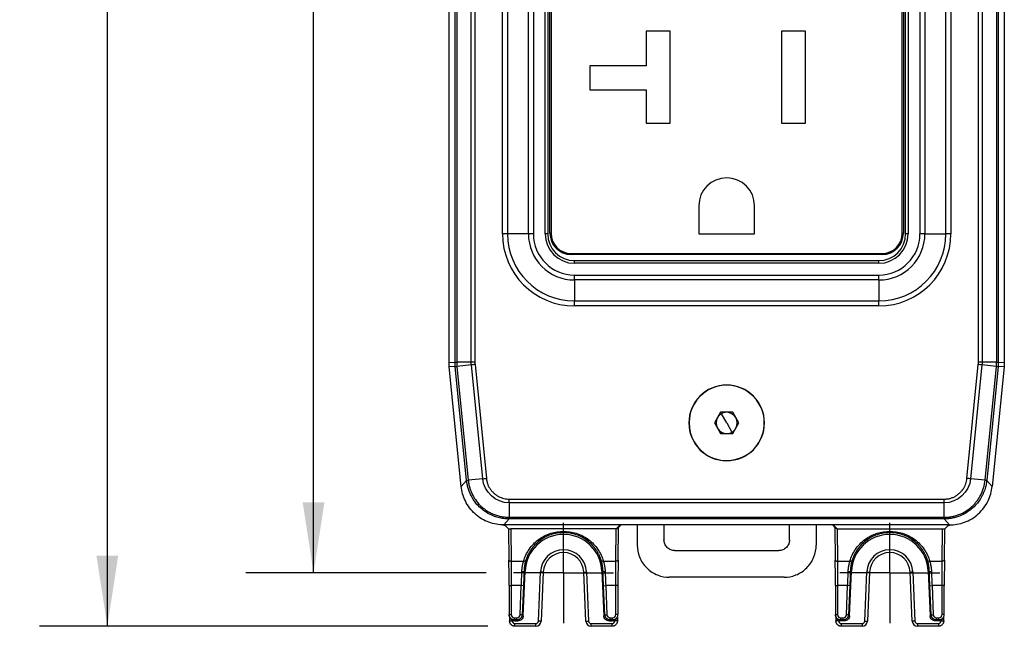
# Model space of a CAD drawing. Header units: millimetres. Extents: x 0 to 559, y 0 to 432.
# Tile 2 of 26: x 148 to 240, y 110 to 167. Entities that reach past the tile are written whole.
import ezdxf

# ---------------------------------------------------------------- set-up
doc = ezdxf.new("R2010")
doc.units = ezdxf.units.MM
doc.header["$LTSCALE"] = 2
doc.linetypes.add('CENTERX2', pattern=[20.32, 12.7, -2.54, 2.54, -2.54])
doc.layers.add('CENTER', color=40, linetype='CENTERX2')
doc.layers.add('DIMENSIONS', color=140, linetype='Continuous', lineweight=25)
doc.styles.add('SLDTEXTSTYLE0', font='TXT', dxfattribs={"width": 0.7})
doc.dimstyles.new('SLDDIMSTYLE0', dxfattribs={"dimtxt": 4.316016, "dimasz": 6.604, "dimexe": 0, "dimexo": 0.0625, "dimgap": 1.079004, "dimtad": 0, "dimtih": 1, "dimtoh": 1, "dimdec": 1, "dimrnd": 1e-09, "dimzin": 4, "dimdsep": 46, "dimtxsty": 'SLDTEXTSTYLE0', "dimsah": 1, "dimcen": 0.09, "dimadec": 0, "dimazin": 1, "dimtfac": 1, "dimtdec": 1, "dimtofl": 0, "dimtmove": 0, "dimatfit": 3, "dimfxl": 0, "dimfrac": 2, "dimtolj": 1, "dimtzin": 12, "dimarcsym": 0})
doc.dimstyles.new('SLDDIMSTYLE1', dxfattribs={"dimtxt": 4.316016, "dimasz": 6.604, "dimexe": 0, "dimexo": 0.0625, "dimgap": 1.079004, "dimtad": 0, "dimtih": 1, "dimtoh": 1, "dimdec": 1, "dimrnd": 1e-09, "dimzin": 12, "dimdsep": 46, "dimtxsty": 'SLDTEXTSTYLE0', "dimsah": 1, "dimcen": 0.09, "dimadec": 0, "dimazin": 3, "dimtfac": 1, "dimtdec": 1, "dimtofl": 0, "dimtmove": 0, "dimatfit": 3, "dimfxl": 0, "dimfrac": 2, "dimtolj": 1, "dimtzin": 12, "dimarcsym": 0})

# ---------------------------------------------------------------- blocks, each defined once
blk = doc.blocks.new('_D_3')
at = {"layer": 'DIMENSIONS'}
for p, q in [((185.124, 244.188), (169.071, 244.188)), ((175.421, 244.188), (175.421, 185.719)), ((169.008, 177.893), (167.559, 177.893)), ((167.559, 177.893), (167.559, 171.034)), ((181.834, 177.893), (183.283, 177.893)), ((183.283, 177.893), (183.283, 171.034)), ((167.559, 171.034), (169.008, 171.034)), ((183.283, 171.034), (181.834, 171.034)), ((175.421, 115.206), (175.421, 170.068)), ((191.594, 115.206), (169.071, 115.206))]:
    blk.add_line(p, q, dxfattribs=at)
for points in [[(175.421, 244.188), (174.405, 237.584), (176.437, 237.584)], [(175.421, 115.206), (176.437, 121.81), (174.405, 121.81)]]:
    blk.add_solid(points, dxfattribs=at)
at = {"layer": 'DIMENSIONS', "char_height": 4.2333, "attachment_point": 1, "style": 'SLDTEXTSTYLE0'}
for s, insert in [('129.0', (167.213, 184.317)), ('5.08', (169.008, 176.491))]:
    blk.add_mtext(s, dxfattribs=dict(at, insert=insert))
blk = doc.blocks.new('_D_4')
at = {"layer": 'DIMENSIONS'}
for p, q in [((201.569, 254.662), (149.759, 254.662)), ((156.109, 254.662), (156.109, 185.719)), ((149.697, 177.893), (148.247, 177.893)), ((148.247, 177.893), (148.247, 171.034)), ((162.522, 177.893), (163.972, 177.893)), ((163.972, 177.893), (163.972, 171.034)), ((148.247, 171.034), (149.697, 171.034)), ((163.972, 171.034), (162.522, 171.034)), ((156.109, 110.206), (156.109, 170.068)), ((191.744, 110.206), (149.759, 110.206))]:
    blk.add_line(p, q, dxfattribs=at)
for points in [[(156.109, 254.662), (155.093, 248.058), (157.125, 248.058)], [(156.109, 110.206), (157.125, 116.81), (155.093, 116.81)]]:
    blk.add_solid(points, dxfattribs=at)
at = {"layer": 'DIMENSIONS', "char_height": 4.2333, "attachment_point": 1, "style": 'SLDTEXTSTYLE0'}
for s, insert in [('144.5', (147.902, 184.317)), ('5.69', (149.697, 176.491))]:
    blk.add_mtext(s, dxfattribs=dict(at, insert=insert))
blk = doc.blocks.new('SW_CENTERMARKSYMBOL_2')
at = {"layer": 'CENTER', "color": 0}
for p, q in [((0, 2.54), (0, 4.695)), ((0, 0), (0, 2.54)), ((-2.54, 0), (-4.695, 0)), ((0, 0), (-2.54, 0)), ((0, 0), (0, -2.54)), ((0, 0), (2.54, 0)), ((2.54, 0), (4.695, 0)), ((0, -2.54), (0, -4.695))]:
    blk.add_line(p, q, dxfattribs=at)
blk = doc.blocks.new('SW_CENTERMARKSYMBOL_3')
at = {"layer": 'CENTER', "color": 0}
for p, q in [((0, 2.54), (0, 4.695)), ((0, 0), (0, 2.54)), ((-2.54, 0), (-4.695, 0)), ((0, 0), (-2.54, 0)), ((0, 0), (0, -2.54)), ((0, 0), (2.54, 0)), ((2.54, 0), (4.695, 0)), ((0, -2.54), (0, -4.695))]:
    blk.add_line(p, q, dxfattribs=at)

msp = doc.modelspace()

# ---------------------------------------------------------------- linework, layer by layer
for p, q in [((188.109, 134.897), (188.109, 220.998)), ((188.671, 134.925), (188.671, 220.97)), ((188.824, 220.97), (188.824, 134.925)), ((190.186, 134.925), (190.186, 220.97)), ((190.534, 220.97), (190.534, 134.925)), ((237.685, 134.925), (237.685, 220.97)), ((238.033, 220.97), (238.033, 134.925)), ((239.395, 134.925), (239.395, 220.97)), ((239.548, 220.97), (239.548, 134.925)), ((240.109, 220.998), (240.109, 134.897)), ((197.559, 147.008), (197.559, 209.368)), ((197.659, 209.368), (197.659, 147.008)), ((230.559, 147.008), (230.559, 209.368)), ((230.659, 209.368), (230.659, 147.008)), ((193.115, 146.948), (193.115, 208.948)), ((193.577, 208.948), (193.577, 146.948)), ((195.542, 146.948), (195.542, 208.948)), ((196.004, 208.948), (196.004, 146.948)), ((197.105, 146.948), (197.105, 208.948)), ((197.355, 208.948), (197.355, 146.948)), ((230.864, 146.948), (230.864, 208.948)), ((231.114, 208.948), (231.114, 146.948)), ((232.215, 146.948), (232.215, 208.948)), ((232.677, 208.948), (232.677, 146.948)), ((234.642, 146.948), (234.642, 208.948)), ((235.104, 208.948), (235.104, 146.948)), ((208.829, 165.928), (206.579, 165.928)), ((206.579, 165.928), (206.579, 162.688)), ((208.829, 157.308), (208.829, 165.928)), ((219.239, 165.928), (219.239, 157.308)), ((221.489, 165.928), (219.239, 165.928)), ((221.489, 157.308), (221.489, 165.928)), ((206.579, 162.688), (201.289, 162.688)), ((201.289, 162.688), (201.289, 160.438)), ((201.289, 160.438), (206.579, 160.438)), ((206.579, 160.438), (206.579, 157.308)), ((206.579, 157.308), (208.829, 157.308)), ((219.239, 157.308), (221.489, 157.308)), ((211.499, 149.578), (211.499, 146.958)), ((216.719, 146.958), (216.719, 149.578)), ((193.577, 146.948), (193.115, 146.948)), ((195.542, 146.948), (193.577, 146.948)), ((196.004, 146.948), (195.542, 146.948)), ((197.355, 146.948), (197.105, 146.948)), ((197.559, 147.008), (197.659, 147.008)), ((211.499, 146.958), (216.719, 146.958)), ((230.559, 147.008), (230.659, 147.008)), ((231.114, 146.948), (230.864, 146.948)), ((232.677, 146.948), (232.215, 146.948)), ((232.677, 146.948), (234.642, 146.948)), ((235.104, 146.948), (234.642, 146.948)), ((199.559, 145.008), (199.559, 145.108)), ((199.559, 145.108), (228.659, 145.108)), ((228.659, 145.008), (199.559, 145.008)), ((228.659, 145.008), (228.659, 145.108)), ((199.859, 144.193), (199.859, 144.443)), ((199.859, 144.443), (228.359, 144.443)), ((228.359, 144.193), (199.859, 144.193)), ((228.359, 144.193), (228.359, 144.443)), ((199.859, 143.092), (228.359, 143.092)), ((199.859, 142.631), (199.859, 143.092)), ((228.359, 142.631), (228.359, 143.092)), ((228.359, 142.631), (199.859, 142.631)), ((199.859, 142.631), (199.859, 140.665)), ((228.359, 142.631), (228.359, 140.665)), ((199.859, 140.665), (228.359, 140.665)), ((199.859, 140.203), (199.859, 140.665)), ((228.359, 140.203), (199.859, 140.203)), ((228.359, 140.203), (228.359, 140.665)), ((188.109, 134.897), (188.671, 134.925)), ((190.186, 134.925), (188.824, 134.925)), ((190.199, 134.678), (188.843, 134.542)), ((191.265, 124.015), (190.199, 134.678)), ((190.544, 134.712), (191.611, 124.05)), ((236.608, 124.05), (237.675, 134.712)), ((238.02, 134.678), (236.954, 124.015)), ((239.376, 134.542), (238.02, 134.678)), ((239.395, 134.925), (238.033, 134.925)), ((239.548, 134.925), (240.109, 134.897)), ((188.691, 134.527), (188.129, 134.499)), ((189.249, 123.299), (188.129, 134.499)), ((189.758, 123.861), (188.691, 134.527)), ((188.843, 134.542), (189.909, 123.879)), ((238.31, 123.879), (239.376, 134.542)), ((239.528, 134.527), (238.461, 123.861)), ((240.09, 134.499), (238.97, 123.299)), ((240.09, 134.499), (239.528, 134.527)), ((213.535, 130.242), (212.961, 129.248)), ((214.684, 130.242), (213.535, 130.242)), ((214.109, 129.248), (213.612, 130.109)), ((215.258, 129.248), (214.684, 130.242)), ((210.584, 129.248), (210.566, 129.248)), ((212.961, 129.248), (213.535, 128.253)), ((214.109, 129.248), (214.607, 128.387)), ((214.684, 128.253), (215.258, 129.248)), ((217.634, 129.248), (217.653, 129.248)), ((213.535, 128.253), (214.684, 128.253)), ((189.249, 123.299), (189.758, 123.861)), ((191.265, 124.015), (189.909, 123.879)), ((238.31, 123.879), (236.954, 124.015)), ((238.461, 123.861), (238.97, 123.299)), ((193.741, 122.122), (234.486, 122.122)), ((234.478, 121.774), (193.741, 121.774)), ((193.741, 121.774), (193.741, 120.412)), ((234.478, 120.412), (234.478, 121.774)), ((193.737, 120.26), (193.229, 119.698)), ((234.482, 120.26), (193.737, 120.26)), ((193.741, 120.412), (234.478, 120.412)), ((234.99, 119.698), (234.482, 120.26)), ((234.99, 119.698), (193.229, 119.698)), ((193.689, 119.337), (193.438, 119.587)), ((193.688, 119.343), (193.718, 116.384)), ((203.771, 119.342), (193.888, 119.342)), ((193.888, 119.342), (193.918, 116.314)), ((198.829, 119.109), (198.829, 118.981)), ((203.741, 116.314), (203.771, 119.342)), ((203.776, 119.342), (204.131, 119.698)), ((203.916, 119.4), (204.214, 119.698)), ((203.941, 116.384), (203.972, 119.455)), ((205.739, 119.698), (205.739, 117.8)), ((208.239, 119.698), (208.239, 118.3)), ((219.989, 118.3), (219.989, 119.698)), ((222.489, 119.698), (222.489, 117.8)), ((224.005, 119.698), (224.303, 119.4)), ((224.088, 119.698), (224.443, 119.342)), ((224.247, 119.455), (224.278, 116.384)), ((224.448, 119.342), (234.331, 119.342)), ((224.448, 119.342), (224.478, 116.314)), ((229.389, 118.981), (229.389, 119.109)), ((234.301, 116.314), (234.331, 119.342)), ((234.501, 116.384), (234.531, 119.343)), ((234.53, 119.337), (234.781, 119.587)), ((209.239, 117.3), (218.989, 117.3)), ((193.918, 116.314), (195.094, 116.314)), ((202.565, 116.314), (203.741, 116.314)), ((224.478, 116.314), (225.654, 116.314)), ((233.125, 116.314), (234.301, 116.314)), ((195.05, 111.184), (195.233, 115.363)), ((195.233, 115.363), (195.131, 115.368)), ((196.475, 110.695), (196.677, 115.3)), ((196.926, 115.289), (196.677, 115.3)), ((196.926, 115.289), (196.725, 110.685)), ((200.733, 115.289), (200.982, 115.3)), ((200.934, 110.685), (200.733, 115.289)), ((200.982, 115.3), (201.184, 110.695)), ((202.426, 115.363), (202.528, 115.368)), ((202.426, 115.363), (202.609, 111.184)), ((225.61, 111.184), (225.793, 115.363)), ((225.793, 115.363), (225.691, 115.368)), ((227.035, 110.695), (227.237, 115.3)), ((227.237, 115.3), (227.486, 115.289)), ((227.486, 115.289), (227.285, 110.685)), ((231.542, 115.3), (231.293, 115.289)), ((231.494, 110.685), (231.293, 115.289)), ((231.542, 115.3), (231.744, 110.695)), ((232.986, 115.363), (233.088, 115.368)), ((232.986, 115.363), (233.169, 111.184)), ((219.489, 114.8), (208.739, 114.8)), ((193.73, 114.018), (193.73, 111.302)), ((193.73, 114.018), (193.93, 114.018)), ((194.879, 114.018), (193.93, 114.018)), ((193.93, 114.018), (193.93, 111.302)), ((194.76, 111.287), (194.879, 114.018)), ((195.079, 114.01), (194.879, 114.018)), ((195.079, 114.01), (194.96, 111.279)), ((202.58, 114.01), (202.78, 114.018)), ((202.699, 111.279), (202.58, 114.01)), ((203.729, 114.018), (202.78, 114.018)), ((202.78, 114.018), (202.899, 111.287)), ((203.929, 114.018), (203.729, 114.018)), ((203.729, 111.302), (203.729, 114.018)), ((203.929, 114.018), (203.929, 111.302)), ((224.29, 114.018), (224.29, 111.302)), ((224.29, 114.018), (224.49, 114.018)), ((225.439, 114.018), (224.49, 114.018)), ((224.49, 114.018), (224.49, 111.302)), ((225.32, 111.287), (225.439, 114.018)), ((225.639, 114.01), (225.439, 114.018)), ((225.639, 114.01), (225.52, 111.279)), ((233.14, 114.01), (233.34, 114.018)), ((233.259, 111.279), (233.14, 114.01)), ((234.289, 114.018), (233.34, 114.018)), ((233.34, 114.018), (233.459, 111.287)), ((234.289, 111.302), (234.289, 114.018)), ((234.489, 114.018), (234.289, 114.018)), ((234.489, 111.302), (234.489, 114.018)), ((193.73, 111.302), (193.93, 111.302)), ((193.783, 111.078), (193.833, 110.978)), ((193.784, 111.087), (193.784, 110.706)), ((193.784, 110.706), (194.034, 110.706)), ((194.034, 110.77), (194.034, 110.706)), ((194.231, 111.001), (194.461, 111.001)), ((194.231, 110.801), (194.231, 111.001)), ((194.461, 110.801), (194.231, 110.801)), ((194.231, 110.801), (194.278, 110.706)), ((194.278, 110.706), (194.552, 110.706)), ((194.461, 110.801), (194.461, 111.001)), ((194.552, 110.706), (194.461, 110.801)), ((194.96, 111.279), (194.76, 111.287)), ((194.96, 111.279), (195.05, 111.184)), ((196.725, 110.685), (196.475, 110.695)), ((200.934, 110.685), (201.184, 110.695)), ((202.609, 111.184), (202.699, 111.279)), ((202.699, 111.279), (202.899, 111.287)), ((203.198, 110.801), (203.107, 110.706)), ((203.107, 110.706), (203.381, 110.706)), ((203.198, 111.001), (203.428, 111.001)), ((203.198, 110.801), (203.198, 111.001)), ((203.428, 110.801), (203.198, 110.801)), ((203.381, 110.706), (203.428, 110.801)), ((203.428, 110.801), (203.428, 111.001)), ((203.625, 110.706), (203.625, 110.77)), ((203.875, 110.706), (203.625, 110.706)), ((203.929, 111.302), (203.729, 111.302)), ((203.826, 110.978), (203.876, 111.078)), ((203.875, 111.087), (203.875, 110.706)), ((224.29, 111.302), (224.49, 111.302)), ((224.343, 111.078), (224.393, 110.978)), ((224.344, 111.087), (224.344, 110.706)), ((224.594, 110.706), (224.344, 110.706)), ((224.594, 110.77), (224.594, 110.706)), ((224.791, 111.001), (225.021, 111.001)), ((224.791, 110.801), (224.791, 111.001)), ((225.021, 110.801), (224.791, 110.801)), ((224.791, 110.801), (224.838, 110.706)), ((225.112, 110.706), (224.838, 110.706)), ((225.021, 110.801), (225.021, 111.001)), ((225.112, 110.706), (225.021, 110.801)), ((225.52, 111.279), (225.32, 111.287)), ((225.52, 111.279), (225.61, 111.184)), ((227.035, 110.695), (227.285, 110.685)), ((231.744, 110.695), (231.494, 110.685)), ((233.169, 111.184), (233.259, 111.279)), ((233.259, 111.279), (233.459, 111.287)), ((233.758, 110.801), (233.667, 110.706)), ((233.941, 110.706), (233.667, 110.706)), ((233.758, 111.001), (233.988, 111.001)), ((233.758, 110.801), (233.758, 111.001)), ((233.988, 110.801), (233.758, 110.801)), ((233.941, 110.706), (233.988, 110.801)), ((233.988, 110.801), (233.988, 111.001)), ((234.185, 110.706), (234.185, 110.77)), ((234.185, 110.706), (234.435, 110.706)), ((234.489, 111.302), (234.289, 111.302)), ((234.386, 110.978), (234.436, 111.078)), ((234.435, 110.706), (234.435, 111.087)), ((194.284, 110.456), (196.226, 110.456)), ((194.284, 110.206), (194.284, 110.456)), ((196.226, 110.206), (194.284, 110.206)), ((196.226, 110.206), (196.226, 110.456)), ((201.433, 110.456), (203.375, 110.456)), ((201.433, 110.206), (201.433, 110.456)), ((203.375, 110.206), (201.433, 110.206)), ((203.375, 110.206), (203.375, 110.456)), ((224.844, 110.456), (226.786, 110.456)), ((224.844, 110.456), (224.844, 110.206)), ((226.786, 110.206), (224.844, 110.206)), ((226.786, 110.456), (226.786, 110.206)), ((231.993, 110.456), (233.935, 110.456)), ((231.993, 110.456), (231.993, 110.206)), ((233.935, 110.206), (231.993, 110.206)), ((233.935, 110.456), (233.935, 110.206))]:
    msp.add_line(p, q)
at = {"flags": 128}
for points in [[(193.718, 116.384), (193.722, 116.372), (193.732, 116.358), (193.75, 116.345), (193.775, 116.334), (193.806, 116.325), (193.841, 116.319), (193.879, 116.315), (193.918, 116.314)], [(203.941, 116.384), (203.937, 116.372), (203.927, 116.358), (203.908, 116.345), (203.884, 116.334), (203.853, 116.325), (203.818, 116.319), (203.78, 116.315), (203.741, 116.314)], [(224.278, 116.384), (224.282, 116.372), (224.292, 116.358), (224.31, 116.345), (224.335, 116.334), (224.366, 116.325), (224.401, 116.319), (224.439, 116.315), (224.478, 116.314)], [(234.501, 116.384), (234.497, 116.372), (234.487, 116.358), (234.468, 116.345), (234.444, 116.334), (234.413, 116.325), (234.378, 116.319), (234.34, 116.315), (234.301, 116.314)]]:
    msp.add_lwpolyline(points, dxfattribs=at)
for centre, radius, start, end in [((214.109, 149.578), 2.61, 0, 180), ((199.859, 146.948), 6.745, 180, 270), ((199.859, 146.948), 6.283, 180, 270), ((199.859, 146.948), 4.317, 180, 270), ((199.859, 146.948), 3.855, 180, 270), ((199.859, 146.948), 2.754, 180, 270), ((199.859, 146.948), 2.504, 180, 270), ((199.559, 147.008), 2, 180, 270), ((199.559, 147.008), 1.9, 180, 270), ((228.359, 146.948), 3.855, 270, 0), ((228.359, 146.948), 2.754, 270, 0), ((228.359, 146.948), 2.504, 270, 0), ((228.359, 146.948), 4.317, 270, 0), ((228.359, 146.948), 6.283, 270, 0), ((228.359, 146.948), 6.745, 270, 0), ((228.659, 147.008), 1.9, 270, 0), ((228.659, 147.008), 2, 270, 0), ((214.109, 129.248), 3.543, 0, 180), ((214.109, 129.248), 3.525, 30, 210), ((214.109, 129.248), 3.525, 210, 30), ((214.109, 129.248), 0.994, 120, 150), ((214.109, 129.248), 0.994, 90, 120), ((214.109, 129.248), 0.994, 30, 90), ((214.109, 129.248), 3.543, 180, 0), ((214.109, 129.248), 0.994, 150, 210), ((214.109, 129.248), 0.994, 330, 30), ((214.109, 129.248), 0.994, 210, 270), ((214.109, 129.248), 0.994, 270, 300), ((214.109, 129.248), 0.994, 300, 330), ((198.829, 115.206), 3.6, 2.5, 177.5), ((229.389, 115.206), 3.6, 2.5, 177.5), ((198.829, 115.206), 2.155, 2.5, 177.5), ((198.829, 115.206), 1.905, 2.5, 177.5), ((229.389, 115.206), 2.155, 2.5, 177.5), ((229.389, 115.206), 1.905, 2.5, 177.5), ((195.178, 116.491), 0.196, 244.58442, 302.71591), ((202.481, 116.491), 0.196, 237.28409, 295.41558), ((225.738, 116.491), 0.196, 244.58442, 302.71591), ((233.041, 116.491), 0.196, 237.28409, 295.41558), ((194.985, 115.633), 0.303, 259.81591, 298.82949), ((202.674, 115.633), 0.303, 241.17051, 280.18409), ((225.545, 115.633), 0.303, 259.81591, 298.82949), ((233.234, 115.633), 0.303, 241.17051, 280.18409), ((196.226, 110.706), 0.25, 270, 357.5), ((196.226, 110.706), 0.5, 270, 357.5), ((201.433, 110.706), 0.5, 182.5, 270), ((201.433, 110.706), 0.25, 182.5, 270), ((226.786, 110.706), 0.25, 270, 357.5), ((226.786, 110.706), 0.5, 270, 357.5), ((231.993, 110.706), 0.5, 182.5, 270), ((231.993, 110.706), 0.25, 182.5, 270)]:
    msp.add_arc(centre, radius, start, end)
for points in [[(188.129, 134.499), (188.116, 134.631), (188.109, 134.764), (188.109, 134.897)], [(188.671, 134.925), (188.674, 134.925), (188.73, 134.925), (188.824, 134.925)], [(188.691, 134.527), (188.678, 134.659), (188.671, 134.792), (188.671, 134.925)], [(188.824, 134.925), (188.824, 134.797), (188.83, 134.669), (188.843, 134.542)], [(190.199, 134.678), (190.19, 134.76), (190.186, 134.843), (190.186, 134.925)], [(190.544, 134.712), (190.417, 134.7), (190.29, 134.687), (190.199, 134.678)], [(190.534, 134.925), (190.534, 134.854), (190.537, 134.783), (190.544, 134.712)], [(237.675, 134.712), (237.682, 134.783), (237.685, 134.854), (237.685, 134.925)], [(238.02, 134.678), (237.929, 134.687), (237.802, 134.7), (237.675, 134.712)], [(238.033, 134.925), (238.033, 134.843), (238.029, 134.76), (238.02, 134.678)], [(239.376, 134.542), (239.389, 134.669), (239.395, 134.797), (239.395, 134.925)], [(239.395, 134.925), (239.489, 134.925), (239.545, 134.925), (239.548, 134.925)], [(239.548, 134.925), (239.548, 134.792), (239.541, 134.659), (239.528, 134.527)], [(240.109, 134.897), (240.109, 134.764), (240.103, 134.631), (240.09, 134.499)], [(189.758, 123.861), (189.76, 123.862), (189.816, 123.869), (189.909, 123.879)], [(191.265, 124.015), (191.357, 124.024), (191.483, 124.037), (191.611, 124.05)], [(193.741, 121.774), (192.501, 121.747), (191.361, 122.779), (191.265, 124.015)], [(236.954, 124.015), (236.858, 122.779), (235.718, 121.747), (234.478, 121.774)], [(234.478, 121.774), (234.481, 121.867), (234.484, 121.994), (234.486, 122.122)], [(234.482, 120.26), (234.48, 120.262), (234.479, 120.318), (234.478, 120.412)], [(203.771, 119.342), (203.773, 119.342), (203.774, 119.342), (203.776, 119.342)], [(224.443, 119.342), (224.445, 119.342), (224.446, 119.342), (224.448, 119.342)], [(193.73, 114.018), (193.73, 114.821), (193.726, 115.638), (193.719, 116.386)], [(203.94, 116.386), (203.933, 115.638), (203.929, 114.821), (203.929, 114.018)], [(224.29, 114.018), (224.29, 114.821), (224.286, 115.638), (224.279, 116.386)], [(234.5, 116.386), (234.493, 115.638), (234.489, 114.821), (234.489, 114.018)], [(195.131, 115.368), (195.116, 114.923), (195.099, 114.465), (195.079, 114.01)], [(202.58, 114.01), (202.56, 114.465), (202.543, 114.923), (202.528, 115.368)], [(225.691, 115.368), (225.676, 114.923), (225.659, 114.465), (225.639, 114.01)], [(233.14, 114.01), (233.12, 114.465), (233.103, 114.923), (233.088, 115.368)], [(194.278, 110.706), (194.194, 110.706), (194.107, 110.729), (194.034, 110.77)], [(203.625, 110.77), (203.552, 110.729), (203.465, 110.706), (203.381, 110.706)], [(224.838, 110.706), (224.754, 110.706), (224.667, 110.729), (224.594, 110.77)], [(234.185, 110.77), (234.112, 110.729), (234.025, 110.706), (233.941, 110.706)]]:
    msp.add_open_spline(points, degree=3)
for points, knots in [([(190.534, 134.925), (190.471, 134.925), (190.406, 134.925), (190.286, 134.925), (190.231, 134.925), (190.186, 134.925)], [0, 0, 0, 0, 0.5, 0.5, 1, 1, 1, 1]), ([(238.033, 134.925), (237.988, 134.925), (237.933, 134.925), (237.813, 134.925), (237.748, 134.925), (237.685, 134.925)], [0, 0, 0, 0, 0.5, 0.5, 1, 1, 1, 1]), ([(188.691, 134.527), (188.692, 134.527), (188.706, 134.529), (188.759, 134.534), (188.797, 134.538), (188.843, 134.542)], [0, 0, 0, 0, 0.5, 0.5, 1, 1, 1, 1]), ([(239.376, 134.542), (239.422, 134.538), (239.46, 134.534), (239.513, 134.529), (239.527, 134.527), (239.528, 134.527)], [0, 0, 0, 0, 0.5, 0.5, 1, 1, 1, 1]), ([(193.737, 120.26), (193.672, 120.261), (193.533, 120.263), (193.317, 120.28), (193.083, 120.311), (192.833, 120.36), (192.569, 120.431), (192.123, 120.584), (191.596, 120.854), (191.043, 121.281), (190.563, 121.789), (190.216, 122.326), (189.992, 122.836), (189.874, 123.207), (189.797, 123.545), (189.77, 123.76), (189.758, 123.861)], [0, 0, 0, 0, 0.033644, 0.070514, 0.110611, 0.153936, 0.200489, 0.25027, 0.394297, 0.499925, 0.605622, 0.749775, 0.823217, 0.889402, 0.948329, 1, 1, 1, 1]), ([(189.909, 123.879), (189.916, 123.824), (189.929, 123.711), (189.958, 123.539), (189.996, 123.362), (190.055, 123.141), (190.15, 122.859), (190.341, 122.427), (190.661, 121.914), (191.06, 121.481), (191.423, 121.18), (191.716, 120.981), (192.029, 120.807), (192.369, 120.658), (192.727, 120.542), (193.088, 120.463), (193.424, 120.42), (193.639, 120.415), (193.741, 120.412)], [0, 0, 0, 0, 0.029598, 0.060366, 0.092326, 0.125503, 0.181368, 0.250164, 0.375199, 0.499987, 0.560134, 0.624839, 0.687414, 0.749883, 0.82099, 0.886265, 0.94589, 1, 1, 1, 1]), ([(191.611, 124.05), (191.615, 124.002), (191.624, 123.907), (191.65, 123.767), (191.685, 123.631), (191.73, 123.498), (191.784, 123.37), (191.847, 123.244), (191.92, 123.123), (192.003, 123.006), (192.095, 122.892), (192.196, 122.782), (192.336, 122.648), (192.516, 122.5), (192.743, 122.357), (192.979, 122.246), (193.225, 122.17), (193.48, 122.125), (193.653, 122.123), (193.741, 122.122)], [0, 0, 0, 0, 0.045677, 0.090631, 0.135085, 0.179267, 0.223414, 0.267759, 0.312534, 0.357965, 0.404267, 0.451644, 0.500287, 0.588372, 0.672749, 0.754692, 0.83559, 0.916885, 1, 1, 1, 1]), ([(234.478, 120.412), (234.534, 120.413), (234.648, 120.415), (234.822, 120.427), (235.002, 120.447), (235.227, 120.483), (235.518, 120.55), (235.966, 120.697), (236.509, 120.965), (236.979, 121.318), (237.315, 121.65), (237.542, 121.921), (237.746, 122.216), (237.928, 122.539), (238.079, 122.883), (238.194, 123.235), (238.27, 123.565), (238.297, 123.778), (238.31, 123.879)], [0, 0, 0, 0, 0.029598, 0.060366, 0.092326, 0.125503, 0.181368, 0.250164, 0.375199, 0.499987, 0.560134, 0.624839, 0.687414, 0.749883, 0.82099, 0.886265, 0.94589, 1, 1, 1, 1]), ([(238.461, 123.861), (238.454, 123.796), (238.438, 123.658), (238.399, 123.445), (238.345, 123.215), (238.271, 122.972), (238.174, 122.715), (237.978, 122.287), (237.656, 121.79), (237.176, 121.282), (236.623, 120.854), (236.055, 120.563), (235.525, 120.391), (235.144, 120.31), (234.8, 120.267), (234.583, 120.262), (234.482, 120.26)], [0, 0, 0, 0, 0.033644, 0.070514, 0.110611, 0.153936, 0.200489, 0.25027, 0.394297, 0.499925, 0.605622, 0.749775, 0.823217, 0.889402, 0.948329, 1, 1, 1, 1]), ([(234.486, 122.122), (234.534, 122.122), (234.629, 122.121), (234.769, 122.133), (234.907, 122.154), (235.043, 122.185), (235.176, 122.226), (235.306, 122.277), (235.434, 122.338), (235.559, 122.409), (235.681, 122.49), (235.801, 122.58), (235.948, 122.706), (236.112, 122.871), (236.276, 123.082), (236.409, 123.306), (236.509, 123.542), (236.579, 123.791), (236.599, 123.963), (236.608, 124.05)], [0, 0, 0, 0, 0.04541, 0.09014, 0.134415, 0.178471, 0.222544, 0.266871, 0.311687, 0.357216, 0.403674, 0.451263, 0.500173, 0.588266, 0.672662, 0.754631, 0.835556, 0.916873, 1, 1, 1, 1]), ([(236.954, 124.015), (236.909, 124.019), (236.855, 124.024), (236.735, 124.035), (236.67, 124.04), (236.608, 124.046)], [0, 0, 0, 0, 0.5, 0.5, 1, 1, 1, 1]), ([(238.461, 123.857), (238.46, 123.859), (238.446, 123.861), (238.394, 123.869), (238.355, 123.874), (238.31, 123.879)], [0, 0, 0, 0, 0.5, 0.5, 1, 1, 1, 1]), ([(193.229, 119.698), (192.782, 119.698), (192.303, 119.775), (191.375, 120.119), (190.926, 120.387), (190.164, 121.076), (189.853, 121.496), (189.418, 122.386), (189.294, 122.854), (189.249, 123.299)], [0, 0, 0, 0, 0.25, 0.25, 0.5, 0.5, 0.75, 0.75, 1, 1, 1, 1]), ([(234.99, 119.698), (235.437, 119.698), (235.916, 119.775), (236.844, 120.119), (237.293, 120.387), (238.055, 121.076), (238.366, 121.496), (238.801, 122.386), (238.925, 122.854), (238.97, 123.299)], [0, 0, 0, 0, 0.25, 0.25, 0.5, 0.5, 0.75, 0.75, 1, 1, 1, 1]), ([(193.741, 121.774), (193.74, 121.819), (193.74, 121.874), (193.738, 121.995), (193.738, 122.059), (193.737, 122.122)], [0, 0, 0, 0, 0.5, 0.5, 1, 1, 1, 1]), ([(193.734, 120.26), (193.735, 120.261), (193.736, 120.275), (193.739, 120.327), (193.74, 120.366), (193.741, 120.412)], [0, 0, 0, 0, 0.5, 0.5, 1, 1, 1, 1]), ([(193.145, 119.706), (193.15, 119.706), (193.163, 119.705), (193.177, 119.703), (193.193, 119.7), (193.209, 119.697), (193.225, 119.693), (193.243, 119.689), (193.263, 119.683), (193.289, 119.674), (193.321, 119.662), (193.362, 119.642), (193.405, 119.617), (193.427, 119.597), (193.438, 119.587)], [0, 0, 0, 0, 0.01207, 0.02879, 0.050214, 0.076367, 0.107263, 0.14291, 0.192817, 0.250038, 0.366851, 0.500034, 0.741252, 1, 1, 1, 1]), ([(193.689, 119.337), (193.687, 119.338), (193.706, 119.34), (193.784, 119.342), (193.84, 119.342), (193.888, 119.342)], [0, 0, 0, 0, 0.5, 0.5, 1, 1, 1, 1]), ([(195.094, 116.314), (195.203, 116.687), (195.376, 117.063), (195.85, 117.757), (196.151, 118.074), (196.843, 118.591), (197.232, 118.791), (198.032, 119.049), (198.441, 119.109), (198.829, 119.109)], [0, 0, 0, 0, 0.25, 0.25, 0.5, 0.5, 0.75, 0.75, 1, 1, 1, 1]), ([(198.829, 118.981), (198.772, 118.98), (198.656, 118.979), (198.483, 118.966), (198.31, 118.946), (198.138, 118.917), (197.967, 118.881), (197.798, 118.836), (197.497, 118.741), (197.073, 118.555), (196.575, 118.233), (196.132, 117.834), (195.811, 117.436), (195.579, 117.055), (195.41, 116.709), (195.327, 116.457), (195.284, 116.326)], [0, 0, 0, 0, 0.035304, 0.070721, 0.106262, 0.141937, 0.177759, 0.213737, 0.249882, 0.372218, 0.499614, 0.620152, 0.749392, 0.826031, 0.909574, 1, 1, 1, 1]), ([(198.829, 119.109), (199.218, 119.109), (199.627, 119.049), (200.427, 118.791), (200.816, 118.591), (201.508, 118.074), (201.809, 117.757), (202.283, 117.063), (202.456, 116.687), (202.565, 116.314)], [0, 0, 0, 0, 0.25, 0.25, 0.5, 0.5, 0.75, 0.75, 1, 1, 1, 1]), ([(202.375, 116.326), (202.357, 116.384), (202.322, 116.497), (202.26, 116.661), (202.194, 116.817), (202.122, 116.966), (202.046, 117.106), (201.968, 117.238), (201.804, 117.49), (201.528, 117.833), (201.085, 118.232), (200.587, 118.555), (200.123, 118.758), (199.737, 118.873), (199.436, 118.935), (199.133, 118.974), (198.931, 118.979), (198.829, 118.981)], [0, 0, 0, 0, 0.039577, 0.077894, 0.114949, 0.150739, 0.185264, 0.218522, 0.250511, 0.379716, 0.500239, 0.627595, 0.749911, 0.813105, 0.875812, 0.938091, 1, 1, 1, 1]), ([(203.914, 119.402), (203.91, 119.397), (203.894, 119.374), (203.844, 119.35), (203.798, 119.345), (203.776, 119.342)], [0, 0, 0, 0, 0.135837, 0.594215, 1, 1, 1, 1]), ([(224.443, 119.342), (224.424, 119.344), (224.385, 119.347), (224.336, 119.369), (224.314, 119.392), (224.304, 119.401)], [0, 0, 0, 0, 0.340915, 0.719993, 1, 1, 1, 1]), ([(225.654, 116.314), (225.763, 116.687), (225.936, 117.063), (226.41, 117.757), (226.711, 118.074), (227.403, 118.591), (227.792, 118.791), (228.592, 119.049), (229.001, 119.109), (229.389, 119.109)], [0, 0, 0, 0, 0.25, 0.25, 0.5, 0.5, 0.75, 0.75, 1, 1, 1, 1]), ([(229.389, 118.981), (229.332, 118.98), (229.216, 118.979), (229.043, 118.966), (228.87, 118.946), (228.698, 118.917), (228.527, 118.881), (228.358, 118.836), (228.057, 118.741), (227.633, 118.555), (227.135, 118.233), (226.692, 117.834), (226.371, 117.436), (226.139, 117.055), (225.97, 116.709), (225.887, 116.457), (225.844, 116.326)], [0, 0, 0, 0, 0.035304, 0.070721, 0.106262, 0.141937, 0.177759, 0.213737, 0.249882, 0.372218, 0.499614, 0.620152, 0.749392, 0.826031, 0.909574, 1, 1, 1, 1]), ([(229.389, 119.109), (229.778, 119.109), (230.187, 119.049), (230.987, 118.791), (231.376, 118.591), (232.068, 118.074), (232.369, 117.757), (232.843, 117.063), (233.016, 116.687), (233.125, 116.314)], [0, 0, 0, 0, 0.25, 0.25, 0.5, 0.5, 0.75, 0.75, 1, 1, 1, 1]), ([(232.935, 116.326), (232.917, 116.384), (232.882, 116.497), (232.82, 116.661), (232.754, 116.817), (232.682, 116.966), (232.606, 117.106), (232.528, 117.238), (232.364, 117.49), (232.088, 117.833), (231.645, 118.232), (231.147, 118.555), (230.683, 118.758), (230.297, 118.873), (229.996, 118.935), (229.693, 118.974), (229.491, 118.979), (229.389, 118.981)], [0, 0, 0, 0, 0.039577, 0.077894, 0.114949, 0.150739, 0.185264, 0.218522, 0.250511, 0.379716, 0.500239, 0.627595, 0.749911, 0.813105, 0.875812, 0.938091, 1, 1, 1, 1]), ([(234.331, 119.342), (234.379, 119.342), (234.435, 119.342), (234.513, 119.34), (234.532, 119.338), (234.53, 119.337)], [0, 0, 0, 0, 0.5, 0.5, 1, 1, 1, 1]), ([(234.781, 119.587), (234.788, 119.594), (234.803, 119.607), (234.832, 119.627), (234.864, 119.646), (234.898, 119.662), (234.929, 119.674), (234.955, 119.683), (234.974, 119.688), (234.994, 119.694), (235.014, 119.698), (235.034, 119.702), (235.051, 119.704), (235.068, 119.706), (235.074, 119.706)], [0, 0, 0, 0, 0.17437, 0.341003, 0.499912, 0.6329, 0.749767, 0.802879, 0.849678, 0.894235, 0.931518, 0.961543, 0.984344, 1, 1, 1, 1]), ([(209.239, 117.3), (209.122, 117.3), (208.994, 117.321), (208.748, 117.419), (208.63, 117.495), (208.435, 117.69), (208.358, 117.809), (208.261, 118.055), (208.239, 118.182), (208.239, 118.3)], [0, 0, 0, 0, 0.25, 0.25, 0.5, 0.5, 0.75, 0.75, 1, 1, 1, 1]), ([(219.989, 118.3), (219.989, 118.182), (219.968, 118.055), (219.871, 117.809), (219.794, 117.69), (219.599, 117.495), (219.481, 117.419), (219.234, 117.321), (219.107, 117.3), (218.989, 117.3)], [0, 0, 0, 0, 0.25, 0.25, 0.5, 0.5, 0.75, 0.75, 1, 1, 1, 1]), ([(205.739, 117.8), (205.739, 117.446), (205.804, 117.065), (206.096, 116.326), (206.325, 115.971), (206.911, 115.386), (207.266, 115.157), (208.005, 114.864), (208.386, 114.8), (208.739, 114.8)], [0, 0, 0, 0, 0.25, 0.25, 0.5, 0.5, 0.75, 0.75, 1, 1, 1, 1]), ([(219.489, 114.8), (219.843, 114.8), (220.224, 114.864), (220.963, 115.157), (221.318, 115.386), (221.904, 115.971), (222.133, 116.326), (222.425, 117.065), (222.489, 117.446), (222.489, 117.8)], [0, 0, 0, 0, 0.25, 0.25, 0.5, 0.5, 0.75, 0.75, 1, 1, 1, 1]), ([(193.918, 116.314), (193.919, 116.24), (193.921, 116.092), (193.923, 115.866), (193.924, 115.639), (193.926, 115.41), (193.927, 115.18), (193.928, 114.948), (193.929, 114.716), (193.93, 114.484), (193.93, 114.251), (193.93, 114.096), (193.93, 114.018)], [0, 0, 0, 0, 0.1010428, 0.2018537, 0.3024326, 0.4027797, 0.5028951, 0.602779, 0.7024313, 0.8018521, 0.9010417, 1, 1, 1, 1]), ([(194.931, 115.335), (194.934, 115.39), (194.939, 115.501), (194.956, 115.666), (194.979, 115.83), (195.01, 115.993), (195.047, 116.155), (195.078, 116.261), (195.094, 116.314)], [0, 0, 0, 0, 0.163549, 0.327972, 0.493554, 0.660573, 0.8293, 1, 1, 1, 1]), ([(195.284, 116.326), (195.269, 116.273), (195.24, 116.169), (195.204, 116.009), (195.175, 115.849), (195.153, 115.689), (195.138, 115.529), (195.133, 115.421), (195.131, 115.368)], [0, 0, 0, 0, 0.172272, 0.342145, 0.509733, 0.675155, 0.838535, 1, 1, 1, 1]), ([(202.528, 115.368), (202.526, 115.421), (202.521, 115.529), (202.506, 115.689), (202.484, 115.849), (202.455, 116.009), (202.419, 116.169), (202.39, 116.273), (202.375, 116.326)], [0, 0, 0, 0, 0.161465, 0.324845, 0.490267, 0.657855, 0.827728, 1, 1, 1, 1]), ([(202.565, 116.314), (202.581, 116.261), (202.612, 116.155), (202.649, 115.993), (202.68, 115.83), (202.703, 115.666), (202.72, 115.501), (202.725, 115.39), (202.728, 115.335)], [0, 0, 0, 0, 0.1707, 0.339427, 0.506446, 0.672028, 0.836451, 1, 1, 1, 1]), ([(203.729, 114.018), (203.729, 114.105), (203.729, 114.277), (203.729, 114.536), (203.73, 114.794), (203.731, 115.052), (203.732, 115.308), (203.734, 115.563), (203.736, 115.816), (203.738, 116.067), (203.74, 116.232), (203.741, 116.314)], [0, 0, 0, 0, 0.109968, 0.220221, 0.330761, 0.441585, 0.552696, 0.664093, 0.775775, 0.887745, 1, 1, 1, 1]), ([(224.478, 116.314), (224.479, 116.24), (224.481, 116.092), (224.483, 115.866), (224.484, 115.639), (224.486, 115.41), (224.487, 115.18), (224.488, 114.948), (224.489, 114.716), (224.49, 114.484), (224.49, 114.251), (224.49, 114.096), (224.49, 114.018)], [0, 0, 0, 0, 0.101043, 0.201854, 0.302433, 0.40278, 0.502895, 0.602779, 0.702431, 0.801852, 0.901042, 1, 1, 1, 1]), ([(225.491, 115.335), (225.494, 115.39), (225.499, 115.501), (225.516, 115.666), (225.539, 115.83), (225.57, 115.993), (225.607, 116.155), (225.638, 116.261), (225.654, 116.314)], [0, 0, 0, 0, 0.163549, 0.327972, 0.493554, 0.660573, 0.8293, 1, 1, 1, 1]), ([(225.844, 116.326), (225.829, 116.273), (225.8, 116.169), (225.764, 116.009), (225.735, 115.849), (225.713, 115.689), (225.698, 115.529), (225.693, 115.421), (225.691, 115.368)], [0, 0, 0, 0, 0.172272, 0.342145, 0.509733, 0.675155, 0.838535, 1, 1, 1, 1]), ([(233.088, 115.368), (233.086, 115.421), (233.081, 115.529), (233.066, 115.689), (233.044, 115.849), (233.015, 116.009), (232.979, 116.169), (232.95, 116.273), (232.935, 116.326)], [0, 0, 0, 0, 0.161465, 0.324845, 0.490267, 0.657855, 0.827728, 1, 1, 1, 1]), ([(233.125, 116.314), (233.141, 116.261), (233.172, 116.155), (233.209, 115.993), (233.24, 115.83), (233.263, 115.666), (233.28, 115.501), (233.285, 115.39), (233.288, 115.335)], [0, 0, 0, 0, 0.1707, 0.339427, 0.506446, 0.672028, 0.836451, 1, 1, 1, 1]), ([(234.289, 114.018), (234.289, 114.105), (234.289, 114.277), (234.289, 114.536), (234.29, 114.794), (234.291, 115.052), (234.292, 115.308), (234.294, 115.563), (234.296, 115.816), (234.298, 116.067), (234.3, 116.232), (234.301, 116.314)], [0, 0, 0, 0, 0.109968, 0.220221, 0.330761, 0.441585, 0.552696, 0.664093, 0.775775, 0.887745, 1, 1, 1, 1]), ([(194.879, 114.018), (194.883, 114.094), (194.889, 114.243), (194.899, 114.467), (194.908, 114.688), (194.916, 114.906), (194.924, 115.122), (194.929, 115.264), (194.931, 115.335)], [0, 0, 0, 0, 0.169938, 0.338566, 0.505886, 0.671898, 0.836602, 1, 1, 1, 1]), ([(202.728, 115.335), (202.731, 115.25), (202.737, 115.079), (202.746, 114.819), (202.757, 114.555), (202.768, 114.288), (202.776, 114.109), (202.78, 114.018)], [0, 0, 0, 0, 0.196234, 0.39435, 0.594349, 0.796232, 1, 1, 1, 1]), ([(225.439, 114.018), (225.443, 114.094), (225.449, 114.243), (225.459, 114.467), (225.468, 114.688), (225.476, 114.906), (225.484, 115.122), (225.489, 115.264), (225.491, 115.335)], [0, 0, 0, 0, 0.169938, 0.338566, 0.505886, 0.671898, 0.836602, 1, 1, 1, 1]), ([(233.288, 115.335), (233.291, 115.25), (233.297, 115.079), (233.306, 114.819), (233.317, 114.555), (233.328, 114.288), (233.336, 114.109), (233.34, 114.018)], [0, 0, 0, 0, 0.196234, 0.39435, 0.594349, 0.796232, 1, 1, 1, 1]), ([(193.777, 111.096), (193.774, 111.101), (193.734, 111.159), (193.732, 111.233), (193.73, 111.302)], [0, 0, 0, 0, 0.077875, 1, 1, 1, 1]), ([(193.733, 111.302), (193.734, 111.264), (193.737, 111.19), (193.766, 111.12), (193.78, 111.085)], [0, 0, 0, 0, 0.500005, 1, 1, 1, 1]), ([(194.231, 110.801), (194.17, 110.807), (194.075, 110.817), (193.958, 110.878), (193.854, 110.958), (193.807, 111.044), (193.777, 111.096)], [0, 0, 0, 0, 0.316443, 0.494956, 0.686553, 1, 1, 1, 1]), ([(194.284, 110.206), (194.26, 110.207), (194.214, 110.209), (194.147, 110.224), (194.085, 110.246), (194.028, 110.275), (193.977, 110.31), (193.933, 110.349), (193.894, 110.391), (193.862, 110.436), (193.836, 110.482), (193.816, 110.529), (193.801, 110.575), (193.791, 110.62), (193.785, 110.664), (193.784, 110.692), (193.784, 110.706)], [0, 0, 0, 0, 0.089532, 0.17628, 0.260244, 0.341423, 0.419818, 0.495427, 0.568251, 0.638289, 0.705541, 0.770006, 0.831685, 0.890577, 0.946682, 1, 1, 1, 1]), ([(193.834, 110.979), (193.836, 110.973), (193.855, 110.926), (193.907, 110.865), (193.978, 110.804), (194.016, 110.781), (194.034, 110.77)], [0, 0, 0, 0, 0.0681669, 0.5816527, 0.800927, 1, 1, 1, 1]), ([(193.93, 111.302), (193.93, 111.231), (193.959, 111.148), (194.077, 111.03), (194.16, 111.001), (194.231, 111.001)], [0, 0, 0, 0, 0.5, 0.5, 1, 1, 1, 1]), ([(194.034, 110.706), (194.034, 110.647), (194.058, 110.578), (194.156, 110.481), (194.225, 110.456), (194.284, 110.456)], [0, 0, 0, 0, 0.5, 0.5, 1, 1, 1, 1]), ([(194.461, 111.001), (194.53, 111.001), (194.61, 111.029), (194.726, 111.14), (194.757, 111.218), (194.76, 111.287)], [0, 0, 0, 0, 0.5, 0.5, 1, 1, 1, 1]), ([(194.96, 111.279), (194.958, 111.256), (194.954, 111.21), (194.936, 111.142), (194.909, 111.078), (194.874, 111.018), (194.831, 110.964), (194.781, 110.916), (194.725, 110.875), (194.663, 110.843), (194.598, 110.819), (194.53, 110.804), (194.484, 110.802), (194.461, 110.801)], [0, 0, 0, 0, 0.090929, 0.181847, 0.272754, 0.363655, 0.454552, 0.545448, 0.636345, 0.727246, 0.818153, 0.909071, 1, 1, 1, 1]), ([(195.05, 111.184), (195.048, 111.126), (195.035, 111.065), (194.984, 110.947), (194.945, 110.891), (194.849, 110.799), (194.791, 110.763), (194.671, 110.717), (194.609, 110.706), (194.552, 110.706)], [0, 0, 0, 0, 0.25, 0.25, 0.5, 0.5, 0.75, 0.75, 1, 1, 1, 1]), ([(203.107, 110.706), (203.05, 110.706), (202.988, 110.717), (202.868, 110.763), (202.81, 110.799), (202.714, 110.891), (202.675, 110.947), (202.624, 111.065), (202.611, 111.126), (202.609, 111.184)], [0, 0, 0, 0, 0.25, 0.25, 0.5, 0.5, 0.75, 0.75, 1, 1, 1, 1]), ([(203.198, 110.801), (203.175, 110.802), (203.129, 110.804), (203.061, 110.819), (202.996, 110.843), (202.934, 110.875), (202.878, 110.916), (202.828, 110.964), (202.785, 111.018), (202.75, 111.078), (202.723, 111.142), (202.705, 111.21), (202.701, 111.256), (202.699, 111.279)], [0, 0, 0, 0, 0.090929, 0.181847, 0.272754, 0.363655, 0.454552, 0.545448, 0.636345, 0.727246, 0.818153, 0.909071, 1, 1, 1, 1]), ([(202.899, 111.287), (202.902, 111.218), (202.933, 111.14), (203.049, 111.029), (203.129, 111.001), (203.198, 111.001)], [0, 0, 0, 0, 0.5, 0.5, 1, 1, 1, 1]), ([(203.375, 110.456), (203.434, 110.456), (203.503, 110.481), (203.601, 110.578), (203.625, 110.647), (203.625, 110.706)], [0, 0, 0, 0, 0.5, 0.5, 1, 1, 1, 1]), ([(203.875, 110.706), (203.874, 110.684), (203.873, 110.639), (203.858, 110.568), (203.831, 110.496), (203.791, 110.424), (203.736, 110.356), (203.666, 110.296), (203.58, 110.247), (203.482, 110.213), (203.411, 110.209), (203.375, 110.206)], [0, 0, 0, 0, 0.084175, 0.175089, 0.272742, 0.37713, 0.488251, 0.606101, 0.730679, 0.861979, 1, 1, 1, 1]), ([(203.428, 111.001), (203.499, 111.001), (203.582, 111.03), (203.7, 111.148), (203.729, 111.231), (203.729, 111.302)], [0, 0, 0, 0, 0.5, 0.5, 1, 1, 1, 1]), ([(203.882, 111.097), (203.853, 111.044), (203.792, 110.935), (203.654, 110.848), (203.529, 110.807), (203.462, 110.803), (203.428, 110.801)], [0, 0, 0, 0, 0.314242, 0.649411, 0.822971, 1, 1, 1, 1]), ([(203.625, 110.77), (203.661, 110.794), (203.74, 110.847), (203.802, 110.924), (203.822, 110.972), (203.825, 110.979)], [0, 0, 0, 0, 0.41007, 0.91384, 1, 1, 1, 1]), ([(203.879, 111.085), (203.893, 111.12), (203.922, 111.19), (203.925, 111.264), (203.926, 111.302)], [0, 0, 0, 0, 0.499995, 1, 1, 1, 1]), ([(224.337, 111.096), (224.334, 111.101), (224.294, 111.159), (224.292, 111.233), (224.29, 111.302)], [0, 0, 0, 0, 0.077875, 1, 1, 1, 1]), ([(224.293, 111.302), (224.294, 111.264), (224.297, 111.19), (224.326, 111.12), (224.34, 111.085)], [0, 0, 0, 0, 0.500005, 1, 1, 1, 1]), ([(224.791, 110.801), (224.73, 110.807), (224.635, 110.817), (224.518, 110.878), (224.414, 110.958), (224.367, 111.044), (224.337, 111.096)], [0, 0, 0, 0, 0.316443, 0.494956, 0.686553, 1, 1, 1, 1]), ([(224.844, 110.206), (224.82, 110.207), (224.774, 110.209), (224.707, 110.224), (224.645, 110.246), (224.588, 110.275), (224.537, 110.31), (224.493, 110.349), (224.454, 110.391), (224.422, 110.436), (224.396, 110.482), (224.376, 110.529), (224.361, 110.575), (224.351, 110.62), (224.345, 110.664), (224.344, 110.692), (224.344, 110.706)], [0, 0, 0, 0, 0.089532, 0.17628, 0.260244, 0.341423, 0.419818, 0.495427, 0.568251, 0.638289, 0.705541, 0.770006, 0.831685, 0.890577, 0.946682, 1, 1, 1, 1]), ([(224.394, 110.979), (224.396, 110.973), (224.415, 110.926), (224.467, 110.865), (224.538, 110.804), (224.576, 110.781), (224.594, 110.77)], [0, 0, 0, 0, 0.0681669, 0.5816527, 0.800927, 1, 1, 1, 1]), ([(224.49, 111.302), (224.49, 111.231), (224.519, 111.148), (224.637, 111.03), (224.72, 111.001), (224.791, 111.001)], [0, 0, 0, 0, 0.5, 0.5, 1, 1, 1, 1]), ([(224.594, 110.706), (224.594, 110.647), (224.618, 110.578), (224.716, 110.481), (224.785, 110.456), (224.844, 110.456)], [0, 0, 0, 0, 0.5, 0.5, 1, 1, 1, 1]), ([(225.021, 111.001), (225.09, 111.001), (225.17, 111.029), (225.286, 111.14), (225.317, 111.218), (225.32, 111.287)], [0, 0, 0, 0, 0.5, 0.5, 1, 1, 1, 1]), ([(225.52, 111.279), (225.518, 111.256), (225.514, 111.21), (225.496, 111.142), (225.469, 111.078), (225.434, 111.018), (225.391, 110.964), (225.341, 110.916), (225.285, 110.875), (225.223, 110.843), (225.158, 110.819), (225.09, 110.804), (225.044, 110.802), (225.021, 110.801)], [0, 0, 0, 0, 0.090929, 0.181847, 0.272754, 0.363655, 0.454552, 0.545448, 0.636345, 0.727246, 0.818153, 0.909071, 1, 1, 1, 1]), ([(225.61, 111.184), (225.608, 111.126), (225.595, 111.065), (225.544, 110.947), (225.505, 110.891), (225.409, 110.799), (225.351, 110.763), (225.231, 110.717), (225.169, 110.706), (225.112, 110.706)], [0, 0, 0, 0, 0.25, 0.25, 0.5, 0.5, 0.75, 0.75, 1, 1, 1, 1]), ([(233.667, 110.706), (233.61, 110.706), (233.548, 110.717), (233.428, 110.763), (233.37, 110.799), (233.274, 110.891), (233.235, 110.947), (233.184, 111.065), (233.171, 111.126), (233.169, 111.184)], [0, 0, 0, 0, 0.25, 0.25, 0.5, 0.5, 0.75, 0.75, 1, 1, 1, 1]), ([(233.758, 110.801), (233.735, 110.802), (233.689, 110.804), (233.621, 110.819), (233.556, 110.843), (233.494, 110.875), (233.438, 110.916), (233.388, 110.964), (233.345, 111.018), (233.31, 111.078), (233.283, 111.142), (233.265, 111.21), (233.261, 111.256), (233.259, 111.279)], [0, 0, 0, 0, 0.090929, 0.181847, 0.272754, 0.363655, 0.454552, 0.545448, 0.636345, 0.727246, 0.818153, 0.909071, 1, 1, 1, 1]), ([(233.459, 111.287), (233.462, 111.218), (233.493, 111.14), (233.609, 111.029), (233.689, 111.001), (233.758, 111.001)], [0, 0, 0, 0, 0.5, 0.5, 1, 1, 1, 1]), ([(233.935, 110.456), (233.994, 110.456), (234.063, 110.481), (234.161, 110.578), (234.185, 110.647), (234.185, 110.706)], [0, 0, 0, 0, 0.5, 0.5, 1, 1, 1, 1]), ([(234.435, 110.706), (234.434, 110.684), (234.433, 110.639), (234.418, 110.568), (234.391, 110.496), (234.351, 110.424), (234.296, 110.356), (234.226, 110.296), (234.14, 110.247), (234.042, 110.213), (233.971, 110.209), (233.935, 110.206)], [0, 0, 0, 0, 0.0841746, 0.1750892, 0.2727418, 0.3771298, 0.4882506, 0.6061013, 0.7306787, 0.8619794, 1, 1, 1, 1]), ([(233.988, 111.001), (234.059, 111.001), (234.142, 111.03), (234.26, 111.148), (234.289, 111.231), (234.289, 111.302)], [0, 0, 0, 0, 0.5, 0.5, 1, 1, 1, 1]), ([(234.442, 111.097), (234.413, 111.044), (234.352, 110.935), (234.214, 110.848), (234.089, 110.807), (234.022, 110.803), (233.988, 110.801)], [0, 0, 0, 0, 0.314242, 0.649411, 0.822971, 1, 1, 1, 1]), ([(234.185, 110.77), (234.203, 110.781), (234.241, 110.804), (234.312, 110.865), (234.364, 110.926), (234.383, 110.973), (234.385, 110.979)], [0, 0, 0, 0, 0.199066, 0.418351, 0.931904, 1, 1, 1, 1]), ([(234.439, 111.085), (234.453, 111.12), (234.482, 111.19), (234.485, 111.264), (234.486, 111.302)], [0, 0, 0, 0, 0.499995, 1, 1, 1, 1])]:
    msp.add_open_spline(points, degree=3, knots=knots)

# ---------------------------------------------------------------- block references
at = {"layer": 'CENTER'}
for name, p in [('SW_CENTERMARKSYMBOL_2', (198.829, 115.206)), ('SW_CENTERMARKSYMBOL_3', (229.389, 115.206))]:
    msp.add_blockref(name, p, dxfattribs=at)

# ---------------------------------------------------------------- dimensions: what is measured, and where the dimension line sits
at = {"layer": 'DIMENSIONS'}
for base, p1, p2, dimstyle, picture, middle in [((156.109, 110.206), (204.109, 254.662), (194.284, 110.206), 'SLDDIMSTYLE1', '_D_4', (156.109, 177.893)), ((175.421, 244.188), (194.134, 115.206), (187.664, 244.188), 'SLDDIMSTYLE0', '_D_3', (175.421, 177.893))]:
    dim = msp.add_linear_dim(base=base, p1=p1, p2=p2, angle=90, dimstyle=dimstyle, dxfattribs=at)
    dim.commit()
    dim.dimension.update_dxf_attribs({"geometry": picture, "text_midpoint": middle, "dimtype": 160})

doc.saveas('drawing.dxf')
